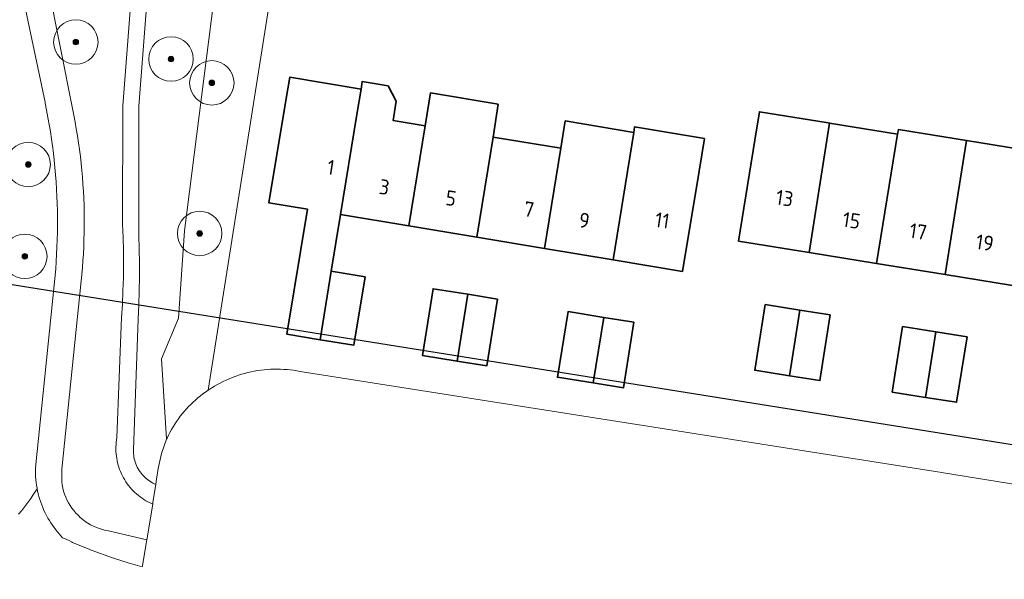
# Model space of a CAD drawing. Extents: x 154222 to 160093, y 456746 to 462495.
# Tile 178 of 254: x 158488 to 158577, y 460785 to 460835. Entities that reach past the tile are written whole.
import ezdxf
from ezdxf.enums import TextEntityAlignment as Align

# ---------------------------------------------------------------- set-up
doc = ezdxf.new("R2010")
doc.units = 0
doc.header["$LTSCALE"] = 0.75
doc.layers.get('0').update_dxf_attribs({"linetype": 'CONTINUOUS'})
doc.layers.get('DEFPOINTS').update_dxf_attribs({"linetype": 'CONTINUOUS'})
for name, color, linetype, lineweight in [('B-XX-GR-BEPLANTING_CULTUUR_BOSPLANTSOEN-GV', 252, 'CONTINUOUS', 18), ('B-XX-GR-BOOM-S', 252, 'CONTINUOUS', 25), ('B-XX-OG-BEBOUWING-GV', 6, 'CONTINUOUS', 35), ('B-XX-OG-BEBOUWING-T18', 1, 'CONTINUOUS', 18), ('B-XX-OG-TERREIN_CULTUURSCHEIDING-GV', 252, 'CONTINUOUS', 18), ('B-XX-OG-TERREIN_ERF-GV', 252, 'CONTINUOUS', 18), ('B-XX-VH-VERHARDING_TEGEL-GV', 252, 'CONTINUOUS', 18)]:
    doc.layers.add(name, color=color, linetype=linetype, lineweight=lineweight)
doc.styles.add('NLCS-ISO-M-T18', font='NLCS-ISO.ttf', dxfattribs={"height": 1.8})

# ---------------------------------------------------------------- blocks, each defined once
blk = doc.blocks.new('SGR-BOOM_01-SO')
at = {"linetype": 'ByBlock', "lineweight": 18}
h = blk.add_hatch(color=0, dxfattribs=at)
h.dxf.hatch_style = 1
edge = h.paths.add_edge_path()
edge.add_arc((0, 0), 0.25, 0, 360)
at = {"color": 0, "linetype": 'ByBlock', "lineweight": 18}
for radius in [2, 0.25]:
    blk.add_circle((0, 0), radius, dxfattribs=at)

msp = doc.modelspace()

# ---------------------------------------------------------------- linework, layer by layer
at = {"layer": 'B-XX-GR-BEPLANTING_CULTUUR_BOSPLANTSOEN-GV'}
msp.add_lwpolyline([(158505.469, 460836.879), (158502.825, 460816.105), (158502.304, 460808.261), (158500.755, 460804.583), (158501.23, 460797.364), (158501.273, 460797.459), (158501.396, 460797.718), (158501.527, 460797.974), (158501.664, 460798.226), (158501.809, 460798.475), (158501.96, 460798.719), (158502.118, 460798.959), (158502.283, 460799.194), (158502.454, 460799.425), (158502.632, 460799.651), (158502.815, 460799.871), (158503.005, 460800.087), (158503.201, 460800.297), (158503.403, 460800.502), (158503.61, 460800.701), (158503.823, 460800.894), (158504.041, 460801.081), (158504.264, 460801.262), (158504.492, 460801.437), (158504.725, 460801.605), (158504.962, 460801.767), (158511.191, 460841.048)], dxfattribs=at)
at = {"layer": 'B-XX-OG-BEBOUWING-GV'}
for points in [[(158518.355, 460826.588), (158518.727, 460828.864), (158512.303, 460829.93), (158511.925, 460827.656), (158510.427, 460818.637), (158513.916, 460818.057), (158512.049, 460806.816), (158515.047, 460806.318), (158516.052, 460812.476), (158516.884, 460817.575)], [(158521.165, 460829.162), (158518.839, 460829.548), (158518.727, 460828.864), (158518.355, 460826.588), (158516.884, 460817.575), (158523.034, 460816.554), (158524.503, 460825.567), (158521.609, 460826.048), (158521.889, 460827.765)], [(158531.08, 460827.516), (158524.986, 460828.528), (158524.503, 460825.567), (158523.034, 460816.554), (158529.158, 460815.536), (158530.605, 460824.554)], [(158560.785, 460825.817), (158554.59, 460826.82), (158554.178, 460824.279), (158552.707, 460815.197), (158559.055, 460814.169), (158560.899, 460825.799)], [(158543.273, 460824.974), (158537.1, 460825.998), (158536.701, 460823.541), (158535.237, 460814.527), (158541.417, 460813.499)], [(158549.644, 460824.432), (158543.354, 460825.477), (158543.273, 460824.974), (158541.417, 460813.499), (158547.656, 460812.463), (158549.152, 460821.473)], [(158567.025, 460824.806), (158560.899, 460825.799), (158559.055, 460814.169), (158565.135, 460813.184)], [(158536.701, 460823.541), (158530.605, 460824.554), (158529.158, 460815.536), (158535.237, 460814.527)], [(158573.217, 460824.229), (158567.093, 460825.226), (158567.025, 460824.806), (158565.135, 460813.184), (158571.296, 460812.186)], [(158579.322, 460823.245), (158573.217, 460824.229), (158571.296, 460812.186), (158577.36, 460811.204)], [(158519.087, 460811.971), (158516.052, 460812.476), (158515.047, 460806.318), (158518.065, 460805.817)], [(158528.334, 460810.404), (158525.213, 460810.907), (158524.244, 460804.905), (158527.371, 460804.401)], [(158531.023, 460809.97), (158528.334, 460810.404), (158527.371, 460804.401), (158530.054, 460803.968)], [(158558.232, 460808.981), (158555.102, 460809.478), (158554.164, 460803.577), (158557.296, 460803.08)], [(158540.581, 460808.328), (158537.355, 460808.849), (158536.401, 460802.945), (158539.627, 460802.424)], [(158560.964, 460808.547), (158558.232, 460808.981), (158557.296, 460803.08), (158560.026, 460802.646)], [(158543.29, 460807.891), (158540.581, 460808.328), (158539.627, 460802.424), (158542.336, 460801.987)], [(158570.473, 460807.024), (158567.473, 460807.501), (158566.535, 460801.611), (158569.534, 460801.134)], [(158573.275, 460806.578), (158570.473, 460807.024), (158569.534, 460801.134), (158572.337, 460800.688)]]:
    msp.add_lwpolyline(points, close=True, dxfattribs=at)
at = {"layer": 'B-XX-OG-TERREIN_CULTUURSCHEIDING-GV'}
for points in [[(158487.897, 460790.618), (158488.19, 460790.957), (158488.472, 460791.305), (158488.741, 460791.664), (158488.997, 460792.032), (158489.198, 460792.343), (158489.578, 460792.897), (158489.564, 460792.968), (158489.521, 460793.226), (158489.486, 460793.486), (158489.459, 460793.747), (158489.44, 460794.009), (158489.43, 460794.271), (158489.427, 460794.533), (158489.432, 460794.795), (158491.241, 460812.705), (158491.288, 460813.354), (158491.327, 460814.004), (158491.357, 460814.655), (158491.38, 460815.306), (158491.395, 460815.957), (158491.402, 460816.608), (158491.401, 460817.259), (158491.391, 460817.91), (158491.374, 460818.561), (158491.349, 460819.211), (158491.316, 460819.861), (158491.275, 460820.511), (158491.226, 460821.161), (158491.169, 460821.809), (158491.104, 460822.457), (158491.031, 460823.104), (158490.95, 460823.75), (158490.861, 460824.395), (158490.764, 460825.039), (158490.659, 460825.682), (158490.547, 460826.323), (158490.426, 460826.963), (158490.298, 460827.601), (158490.282, 460827.677), (158488.111, 460838.07)], [(158490.553, 460838.146), (158492.779, 460826.962), (158492.871, 460826.511), (158492.99, 460825.896), (158493.1, 460825.279), (158493.203, 460824.661), (158493.298, 460824.041), (158493.385, 460823.42), (158493.464, 460822.799), (158493.535, 460822.176), (158493.598, 460821.553), (158493.653, 460820.928), (158493.7, 460820.304), (158493.74, 460819.678), (158493.771, 460819.052), (158493.794, 460818.426), (158493.809, 460817.799), (158493.816, 460817.173), (158493.816, 460816.546), (158493.807, 460815.92), (158493.79, 460815.293), (158493.765, 460814.667), (158493.733, 460814.041), (158493.692, 460813.416), (158493.643, 460812.791), (158491.782, 460794.682), (158491.784, 460793.505), (158491.821, 460793.256), (158491.878, 460792.977), (158491.95, 460792.701), (158492.038, 460792.429), (158492.141, 460792.163), (158492.259, 460791.903), (158492.391, 460791.651), (158492.537, 460791.406), (158492.696, 460791.169), (158492.869, 460790.942), (158493.054, 460790.725), (158493.251, 460790.519), (158493.459, 460790.323), (158493.677, 460790.14), (158493.906, 460789.97), (158494.144, 460789.812), (158494.39, 460789.668), (158494.644, 460789.539), (158494.905, 460789.423), (158495.172, 460789.323), (158495.444, 460789.237), (158495.721, 460789.167), (158496.001, 460789.113), (158499.438, 460788.323), (158499.977, 460791.535), (158499.926, 460791.557), (158499.736, 460791.643), (158499.551, 460791.736), (158499.368, 460791.837), (158499.19, 460791.944), (158499.016, 460792.058), (158498.847, 460792.179), (158498.682, 460792.306), (158498.523, 460792.44), (158498.368, 460792.579), (158498.219, 460792.724), (158498.076, 460792.875), (158497.939, 460793.031), (158497.808, 460793.193), (158497.683, 460793.359), (158497.564, 460793.53), (158497.453, 460793.706), (158497.348, 460793.885), (158497.25, 460794.069), (158497.159, 460794.256), (158497.075, 460794.447), (158496.999, 460794.64), (158496.931, 460794.837), (158496.87, 460795.035), (158496.816, 460795.236), (158496.771, 460795.44), (158496.733, 460795.644), (158496.703, 460795.85), (158496.681, 460796.057), (158496.667, 460796.264), (158496.661, 460796.472), (158496.663, 460796.68), (158496.673, 460796.888), (158496.691, 460797.095), (158496.717, 460797.302), (158496.751, 460797.507), (158497.166, 460808.308), (158497.242, 460809.509), (158497.298, 460810.711), (158497.333, 460811.913), (158497.339, 460812.431), (158497.341, 460812.598), (158497.348, 460813.117), (158497.342, 460814.32), (158497.315, 460815.523), (158497.268, 460816.725), (158497.291, 460827.366), (158498.117, 460838.311)], [(158499.556, 460838.203), (158498.737, 460827.337), (158498.712, 460815.716), (158498.756, 460814.465), (158498.779, 460813.213), (158498.782, 460811.962), (158498.764, 460810.71), (158498.726, 460809.459), (158498.667, 460808.208), (158498.244, 460796.397), (158498.243, 460796.236), (158498.25, 460796.076), (158498.264, 460795.916), (158498.287, 460795.757), (158498.318, 460795.6), (158498.356, 460795.444), (158498.402, 460795.29), (158498.456, 460795.139), (158498.517, 460794.99), (158498.586, 460794.845), (158498.661, 460794.703), (158498.744, 460794.566), (158498.834, 460794.432), (158498.929, 460794.304), (158499.032, 460794.18), (158499.14, 460794.061), (158499.254, 460793.948), (158499.373, 460793.841), (158499.498, 460793.74), (158499.628, 460793.645), (158499.762, 460793.557), (158499.9, 460793.475), (158500, 460793.422), (158500.121, 460793.362), (158500.245, 460793.309), (158500.315, 460793.776), (158500.456, 460794.723), (158500.754, 460796.07), (158501.23, 460797.364), (158500.755, 460804.583), (158502.304, 460808.261), (158502.825, 460816.105), (158505.469, 460836.879)]]:
    msp.add_lwpolyline(points, dxfattribs=at)
at = {"layer": 'B-XX-OG-TERREIN_ERF-GV'}
for points in [[(158511.191, 460841.048), (158504.962, 460801.767), (158505.036, 460801.817), (158505.284, 460801.978), (158505.536, 460802.133), (158505.792, 460802.281), (158506.053, 460802.422), (158506.317, 460802.555), (158506.584, 460802.682), (158506.855, 460802.801), (158507.129, 460802.913), (158507.406, 460803.017), (158507.686, 460803.114), (158507.968, 460803.204), (158508.253, 460803.286), (158508.539, 460803.359), (158508.828, 460803.426), (158509.118, 460803.484), (158509.409, 460803.535), (158509.702, 460803.577), (158509.996, 460803.612), (158510.291, 460803.639), (158510.586, 460803.657), (158510.882, 460803.668), (158511.178, 460803.671), (158511.474, 460803.666), (158511.77, 460803.652), (158512.065, 460803.631), (158512.36, 460803.602), (158512.653, 460803.565), (158512.946, 460803.52), (158513.237, 460803.467), (158570.997, 460794.361), (158571.143, 460794.338), (158587.879, 460791.648)], [(158577.36, 460811.204), (158571.296, 460812.186), (158565.135, 460813.184), (158559.055, 460814.169), (158552.707, 460815.197), (158554.178, 460824.279), (158554.59, 460826.82), (158560.785, 460825.817), (158560.899, 460825.799), (158567.025, 460824.806), (158567.093, 460825.226), (158573.217, 460824.229), (158579.322, 460823.245)]]:
    msp.add_lwpolyline(points, dxfattribs=at)
for points in [[(158524.503, 460825.567), (158524.986, 460828.528), (158531.08, 460827.516), (158530.605, 460824.554), (158536.701, 460823.541), (158537.1, 460825.998), (158543.273, 460824.974), (158543.354, 460825.477), (158549.644, 460824.432), (158549.152, 460821.473), (158547.656, 460812.463), (158541.417, 460813.499), (158535.237, 460814.527), (158529.158, 460815.536), (158523.034, 460816.554), (158516.884, 460817.575), (158516.052, 460812.476), (158519.087, 460811.971), (158518.065, 460805.817), (158515.047, 460806.318), (158512.049, 460806.816), (158513.916, 460818.057), (158510.427, 460818.637), (158511.925, 460827.656), (158512.303, 460829.93), (158518.727, 460828.864), (158518.839, 460829.548), (158521.165, 460829.162), (158521.889, 460827.765), (158521.609, 460826.048)], [(158528.334, 460810.404), (158531.023, 460809.97), (158530.054, 460803.968), (158527.371, 460804.401), (158524.244, 460804.905), (158525.213, 460810.907)], [(158558.232, 460808.981), (158560.964, 460808.547), (158560.026, 460802.646), (158557.296, 460803.08), (158554.164, 460803.577), (158555.102, 460809.478)], [(158540.581, 460808.328), (158543.29, 460807.891), (158542.336, 460801.987), (158539.627, 460802.424), (158536.401, 460802.945), (158537.355, 460808.849)], [(158570.473, 460807.024), (158573.275, 460806.578), (158572.337, 460800.688), (158569.534, 460801.134), (158566.535, 460801.611), (158567.473, 460807.501)]]:
    msp.add_lwpolyline(points, close=True, dxfattribs=at)
at = {"layer": 'B-XX-VH-VERHARDING_TEGEL-GV'}
for points in [[(158488.111, 460838.07), (158490.282, 460827.677), (158490.298, 460827.601), (158490.426, 460826.963), (158490.547, 460826.323), (158490.659, 460825.682), (158490.764, 460825.039), (158490.861, 460824.395), (158490.95, 460823.75), (158491.031, 460823.104), (158491.104, 460822.457), (158491.169, 460821.809), (158491.226, 460821.161), (158491.275, 460820.511), (158491.316, 460819.861), (158491.349, 460819.211), (158491.374, 460818.561), (158491.391, 460817.91), (158491.401, 460817.259), (158491.402, 460816.608), (158491.395, 460815.957), (158491.38, 460815.306), (158491.357, 460814.655), (158491.327, 460814.004), (158491.288, 460813.354), (158491.241, 460812.705), (158489.432, 460794.795), (158489.427, 460794.533), (158489.43, 460794.271), (158489.44, 460794.009), (158489.459, 460793.747), (158489.486, 460793.486), (158489.521, 460793.226), (158489.564, 460792.968), (158489.578, 460792.897), (158489.614, 460792.71), (158489.672, 460792.455), (158489.739, 460792.201), (158489.812, 460791.949), (158489.894, 460791.7), (158489.983, 460791.453), (158490.079, 460791.209), (158490.183, 460790.968), (158490.295, 460790.731), (158490.413, 460790.497), (158490.538, 460790.267), (158490.671, 460790.041), (158490.8, 460789.834), (158491.247, 460789.216), (158491.864, 460788.483), (158492.038, 460788.43), (158492.251, 460788.348), (158492.457, 460788.252), (158492.656, 460788.141), (158492.764, 460788.073), (158494.312, 460787.441), (158494.526, 460787.363), (158496.358, 460786.694), (158497.77, 460786.26), (158499.029, 460785.875), (158499.045, 460785.973), (158499.384, 460787.999), (158499.438, 460788.323), (158496.001, 460789.113), (158495.721, 460789.167), (158495.444, 460789.237), (158495.172, 460789.323), (158494.905, 460789.423), (158494.644, 460789.539), (158494.39, 460789.668), (158494.144, 460789.812), (158493.906, 460789.97), (158493.677, 460790.14), (158493.459, 460790.323), (158493.251, 460790.519), (158493.054, 460790.725), (158492.869, 460790.942), (158492.696, 460791.169), (158492.537, 460791.406), (158492.391, 460791.651), (158492.259, 460791.903), (158492.141, 460792.163), (158492.038, 460792.429), (158491.95, 460792.701), (158491.878, 460792.977), (158491.821, 460793.256), (158491.784, 460793.505), (158491.782, 460794.682), (158493.643, 460812.791), (158493.692, 460813.416), (158493.733, 460814.041), (158493.765, 460814.667), (158493.79, 460815.293), (158493.807, 460815.92), (158493.816, 460816.546), (158493.816, 460817.173), (158493.809, 460817.799), (158493.794, 460818.426), (158493.771, 460819.052), (158493.74, 460819.678), (158493.7, 460820.304), (158493.653, 460820.928), (158493.598, 460821.553), (158493.535, 460822.176), (158493.464, 460822.799), (158493.385, 460823.42), (158493.298, 460824.041), (158493.203, 460824.661), (158493.1, 460825.279), (158492.99, 460825.896), (158492.871, 460826.511), (158492.779, 460826.962), (158490.553, 460838.146)], [(158498.117, 460838.311), (158497.291, 460827.366), (158497.268, 460816.725), (158497.315, 460815.523), (158497.342, 460814.32), (158497.348, 460813.117), (158497.341, 460812.598), (158497.339, 460812.431), (158497.333, 460811.913), (158497.298, 460810.711), (158497.242, 460809.509), (158497.166, 460808.308), (158496.751, 460797.507), (158496.717, 460797.302), (158496.691, 460797.095), (158496.673, 460796.888), (158496.663, 460796.68), (158496.661, 460796.472), (158496.667, 460796.264), (158496.681, 460796.057), (158496.703, 460795.85), (158496.733, 460795.644), (158496.771, 460795.44), (158496.816, 460795.236), (158496.87, 460795.035), (158496.931, 460794.837), (158496.999, 460794.64), (158497.075, 460794.447), (158497.159, 460794.256), (158497.25, 460794.069), (158497.348, 460793.885), (158497.453, 460793.706), (158497.564, 460793.53), (158497.683, 460793.359), (158497.808, 460793.193), (158497.939, 460793.031), (158498.076, 460792.875), (158498.219, 460792.724), (158498.368, 460792.579), (158498.523, 460792.44), (158498.682, 460792.306), (158498.847, 460792.179), (158499.016, 460792.058), (158499.19, 460791.944), (158499.368, 460791.837), (158499.551, 460791.736), (158499.736, 460791.643), (158499.926, 460791.557), (158499.977, 460791.535), (158500, 460791.672), (158500.245, 460793.309), (158500.121, 460793.362), (158500, 460793.422), (158499.9, 460793.475), (158499.762, 460793.557), (158499.628, 460793.645), (158499.498, 460793.74), (158499.373, 460793.841), (158499.254, 460793.948), (158499.14, 460794.061), (158499.032, 460794.18), (158498.929, 460794.304), (158498.834, 460794.432), (158498.744, 460794.566), (158498.661, 460794.703), (158498.586, 460794.845), (158498.517, 460794.99), (158498.456, 460795.139), (158498.402, 460795.29), (158498.356, 460795.444), (158498.318, 460795.6), (158498.287, 460795.757), (158498.264, 460795.916), (158498.25, 460796.076), (158498.243, 460796.236), (158498.244, 460796.397), (158498.667, 460808.208), (158498.726, 460809.459), (158498.764, 460810.71), (158498.782, 460811.962), (158498.779, 460813.213), (158498.756, 460814.465), (158498.712, 460815.716), (158498.737, 460827.337), (158499.556, 460838.203)]]:
    msp.add_lwpolyline(points, dxfattribs=at)
at = {"layer": 'DEFPOINTS', "flags": 128}
msp.add_lwpolyline([(157498.69, 460511.773), (157666.489, 461268.413), (158141.33, 461489.21), (159256.935, 461205.939), (159206.487, 460696.309), (158205.708, 460856.251), (158144.02, 460363.33)], close=True, dxfattribs=at)

# ---------------------------------------------------------------- block references
at = {"layer": 'B-XX-GR-BOOM-S'}
for p in [(158493.056, 460833.097), (158501.625, 460831.567), (158505.298, 460829.425), (158488.771, 460822.08), (158504.201, 460815.877), (158488.465, 460813.816)]:
    msp.add_blockref('SGR-BOOM_01-SO', p, dxfattribs=at)

# ---------------------------------------------------------------- texts
at = {"layer": 'B-XX-OG-BEBOUWING-T18', "style": 'NLCS-ISO-M-T18'}
for s, p in [('1', (158516.014, 460821.824)), ('3', (158520.823, 460820.05)), ('5', (158526.821, 460819.05)), ('13', (158556.855, 460819.05)), ('7', (158533.842, 460818.05)), ('9', (158538.824, 460817.05)), ('11', (158545.84, 460817.05)), ('15', (158562.875, 460817.05)), ('17', (158568.875, 460816.05)), ('19', (158574.875, 460815.05))]:
    msp.add_text(s, height=1.35, rotation=351.4, dxfattribs=at).set_placement(p, align=Align.MIDDLE_CENTER)

doc.saveas('drawing.dxf')
